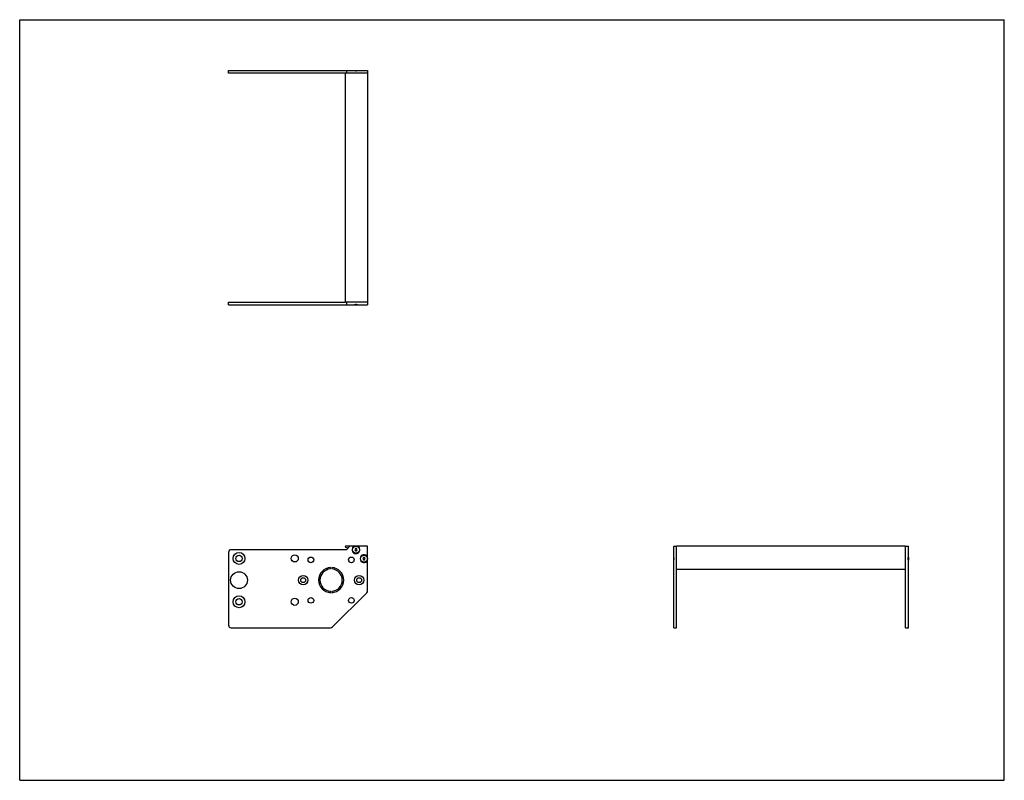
# Model space of a CAD drawing. Header units: inches. Extents: x 0 to 44, y 0 to 34.
import ezdxf

# ---------------------------------------------------------------- set-up
doc = ezdxf.new("R2010")
doc.units = ezdxf.units.IN
doc.header["$LTSCALE"] = 2.42
doc.header["$MEASUREMENT"] = 0
doc.layers.get('0').update_dxf_attribs({"linetype": 'CONTINUOUS'})
for name, color, linetype in [('350539_10_BL3', 7, 'CONTINUOUS'), ('350540_BL0', 7, 'CONTINUOUS'), ('350541_BL4', 7, 'CONTINUOUS'), ('930410M_BL1', 7, 'CONTINUOUS'), ('930410M_BL2', 7, 'CONTINUOUS'), ('930410M_BL5', 7, 'CONTINUOUS'), ('930410M_BL6', 7, 'CONTINUOUS')]:
    doc.layers.add(name, color=color, linetype=linetype)

# ---------------------------------------------------------------- blocks, each defined once
blk = doc.blocks.new('350540_BL0', base_point=(19.34, 14.095))
at = {"layer": '350540_BL0', "color": 7, "linetype": 'CONTINUOUS'}
for p, q in [((9.329, 21.373), (14.549, 21.373)), ((9.329, 21.248), (9.329, 21.373)), ((9.329, 21.248), (15.548, 21.248)), ((14.608, 21.373), (14.608, 21.248)), ((15.548, 21.373), (14.76, 21.373)), ((15.548, 21.373), (15.548, 21.248)), ((9.329, 10.182), (9.329, 6.942)), ((14.608, 10.307), (9.454, 10.307)), ((14.76, 10.459), (14.608, 10.307)), ((15.518, 10.468), (14.781, 10.468)), ((15.548, 8.474), (15.548, 10.438)), ((29.226, 9.844), (29.226, 10.468)), ((29.226, 10.468), (29.351, 10.468)), ((29.351, 6.817), (29.351, 10.468)), ((29.226, 6.817), (29.226, 9.837)), ((13.888, 9.447), (13.888, 9.51)), ((13.948, 9.51), (13.948, 9.447)), ((13.888, 8.386), (13.888, 8.449)), ((13.948, 8.449), (13.948, 8.386)), ((13.979, 6.854), (15.511, 8.386)), ((9.454, 6.817), (13.891, 6.817)), ((29.226, 6.817), (29.351, 6.817))]:
    blk.add_line(p, q, dxfattribs=at)
for centre, radius in [((9.802, 9.917), 0.266), ((9.802, 9.917), 0.141), ((12.293, 9.917), 0.158), ((13.013, 9.853), 0.125), ((14.823, 9.853), 0.125), ((9.802, 8.948), 0.375), ((12.668, 8.948), 0.21), ((12.668, 8.948), 0.109), ((15.168, 8.948), 0.21), ((15.168, 8.948), 0.109), ((9.802, 7.979), 0.266), ((9.802, 7.979), 0.141), ((12.293, 7.979), 0.158), ((13.013, 8.043), 0.125), ((14.823, 8.043), 0.125)]:
    blk.add_circle(centre, radius, dxfattribs=at)
for centre, radius, start, end in [((9.454, 10.182), 0.125, 90, 180), ((14.781, 10.438), 0.03, 90, 135), ((15.028, 10.308), 0.175, 113.8955, 66.1045), ((15.518, 10.438), 0.03, 0, 90), ((15.388, 9.908), 0.175, 23.8955, 336.1045), ((13.918, 8.948), 0.562, 93.0572, 266.9428), ((13.918, 8.948), 0.5, 93.4398, 266.5602), ((13.918, 8.948), 0.562, 273.0572, 86.9428), ((13.918, 8.948), 0.5, 273.4398, 86.5602), ((15.423, 8.474), 0.125, 315, 360), ((9.454, 6.942), 0.125, 180, 270), ((13.891, 6.942), 0.125, 270, 315)]:
    blk.add_arc(centre, radius, start, end, dxfattribs=at)
for points, knots in [([(15.099, 21.248), (15.088, 21.252), (15.07, 21.258), (15.046, 21.262), (15.028, 21.263), (15.01, 21.262), (14.986, 21.258), (14.968, 21.252), (14.957, 21.248)], [0, 0, 0, 0, 0.249881, 0.374941, 0.5, 0.62506, 0.75012, 1, 1, 1, 1]), ([(29.241, 9.908), (29.241, 9.914), (29.241, 9.926), (29.237, 9.95), (29.231, 9.968), (29.226, 9.979)], [0, 0, 0, 0, 0.2501, 0.500225, 1, 1, 1, 1]), ([(29.226, 9.837), (29.231, 9.848), (29.237, 9.866), (29.241, 9.89), (29.241, 9.902), (29.241, 9.908)], [0, 0, 0, 0, 0.499776, 0.749901, 1, 1, 1, 1])]:
    blk.add_open_spline(points, degree=3, knots=knots, dxfattribs=at)
blk = doc.blocks.new('930410M_BL1', base_point=(22.231, 9.908))
at = {"layer": '930410M_BL1', "color": 7, "linetype": 'CONTINUOUS'}
for p, q in [((15.36, 9.957), (15.331, 9.908)), ((15.331, 9.908), (15.36, 9.859)), ((15.416, 9.957), (15.36, 9.957)), ((15.36, 9.859), (15.416, 9.859)), ((15.445, 9.908), (15.416, 9.957)), ((15.416, 9.859), (15.445, 9.908)), ((29.231, 9.849), (29.231, 9.967))]:
    blk.add_line(p, q, dxfattribs=at)
blk.add_circle((15.388, 9.908), 0.157, dxfattribs=at)
blk = doc.blocks.new('930410M_BL2', base_point=(15.028, 15.701))
at = {"layer": '930410M_BL2', "color": 7, "linetype": 'CONTINUOUS'}
for p, q in [((15.087, 21.252), (14.969, 21.252)), ((15, 10.357), (14.971, 10.308)), ((14.971, 10.308), (15, 10.259)), ((15.056, 10.357), (15, 10.357)), ((15, 10.259), (15.056, 10.259)), ((15.085, 10.308), (15.056, 10.357)), ((15.056, 10.259), (15.085, 10.308))]:
    blk.add_line(p, q, dxfattribs=at)
blk.add_circle((15.028, 10.308), 0.157, dxfattribs=at)
blk = doc.blocks.new('350539_10_BL3', base_point=(27.068, 20.518))
at = {"layer": '350539_10_BL3', "color": 7, "linetype": 'CONTINUOUS'}
for p, q in [((14.549, 31.609), (14.549, 21.373)), ((15.548, 31.609), (14.549, 31.609)), ((15.548, 31.609), (15.548, 21.373)), ((15.548, 21.373), (14.549, 21.373)), ((14.781, 10.468), (14.579, 10.468)), ((29.351, 9.487), (29.351, 10.468)), ((39.587, 10.468), (29.351, 10.468)), ((39.587, 9.487), (39.587, 10.468)), ((39.587, 9.427), (29.351, 9.427))]:
    blk.add_line(p, q, dxfattribs=at)
for centre, radius, start, end in [((14.579, 10.438), 0.03, 90, 246.0797), ((13.918, 8.948), 1.6, 62.2081, 66.0797)]:
    blk.add_arc(centre, radius, start, end, dxfattribs=at)
blk = doc.blocks.new('350541_BL4', base_point=(24.521, 19.275))
at = {"layer": '350541_BL4', "color": 7, "linetype": 'CONTINUOUS'}
for p, q in [((9.329, 31.609), (9.329, 31.734)), ((9.329, 31.734), (15.548, 31.734)), ((14.608, 31.734), (14.608, 31.609)), ((15.548, 31.734), (15.548, 31.609)), ((14.549, 31.609), (9.329, 31.609)), ((15.548, 31.609), (14.76, 31.609)), ((39.587, 10.468), (39.712, 10.468)), ((39.587, 6.817), (39.587, 10.468)), ((39.712, 9.979), (39.712, 10.468)), ((39.712, 9.971), (39.712, 9.844)), ((39.712, 6.817), (39.712, 9.837)), ((39.587, 6.817), (39.712, 6.817))]:
    blk.add_line(p, q, dxfattribs=at)
for points, knots in [([(14.957, 31.734), (14.968, 31.729), (14.986, 31.723), (15.01, 31.719), (15.028, 31.718), (15.046, 31.719), (15.07, 31.723), (15.088, 31.729), (15.099, 31.734)], [0, 0, 0, 0, 0.249881, 0.374941, 0.5, 0.62506, 0.75012, 1, 1, 1, 1]), ([(39.697, 9.908), (39.697, 9.914), (39.698, 9.926), (39.702, 9.95), (39.708, 9.968), (39.712, 9.979)], [0, 0, 0, 0, 0.2501, 0.500225, 1, 1, 1, 1]), ([(39.712, 9.837), (39.708, 9.848), (39.702, 9.866), (39.698, 9.89), (39.697, 9.902), (39.697, 9.908)], [0, 0, 0, 0, 0.499776, 0.749901, 1, 1, 1, 1])]:
    blk.add_open_spline(points, degree=3, knots=knots, dxfattribs=at)
blk = doc.blocks.new('930410M_BL5', base_point=(15.028, 31.729))
at = {"layer": '930410M_BL5', "color": 7, "linetype": 'CONTINUOUS'}
blk.add_line((14.969, 31.729), (15.087, 31.729), dxfattribs=at)
blk = doc.blocks.new('930410M_BL6', base_point=(39.708, 9.908))
at = {"layer": '930410M_BL6', "color": 7, "linetype": 'CONTINUOUS'}
blk.add_line((39.708, 9.967), (39.708, 9.849), dxfattribs=at)

msp = doc.modelspace()

# ---------------------------------------------------------------- linework, layer by layer
at = {"color": 7, "linetype": 'CONTINUOUS'}
for p, q in [((0, 0), (0, 34)), ((0, 34), (44, 34)), ((44, 0), (44, 34)), ((0, 0), (44, 0))]:
    msp.add_line(p, q, dxfattribs=at)

# ---------------------------------------------------------------- block references
at = {"layer": '350539_10_BL3'}
msp.add_blockref('350539_10_BL3', (27.068, 20.518), dxfattribs=at)
at = {"layer": '350540_BL0'}
msp.add_blockref('350540_BL0', (19.34, 14.095), dxfattribs=at)
at = {"layer": '350541_BL4'}
msp.add_blockref('350541_BL4', (24.521, 19.275), dxfattribs=at)
at = {"layer": '930410M_BL1'}
msp.add_blockref('930410M_BL1', (22.231, 9.908), dxfattribs=at)
at = {"layer": '930410M_BL2'}
msp.add_blockref('930410M_BL2', (15.028, 15.701), dxfattribs=at)
at = {"layer": '930410M_BL5'}
msp.add_blockref('930410M_BL5', (15.028, 31.729), dxfattribs=at)
at = {"layer": '930410M_BL6'}
msp.add_blockref('930410M_BL6', (39.708, 9.908), dxfattribs=at)

doc.saveas('drawing.dxf')
